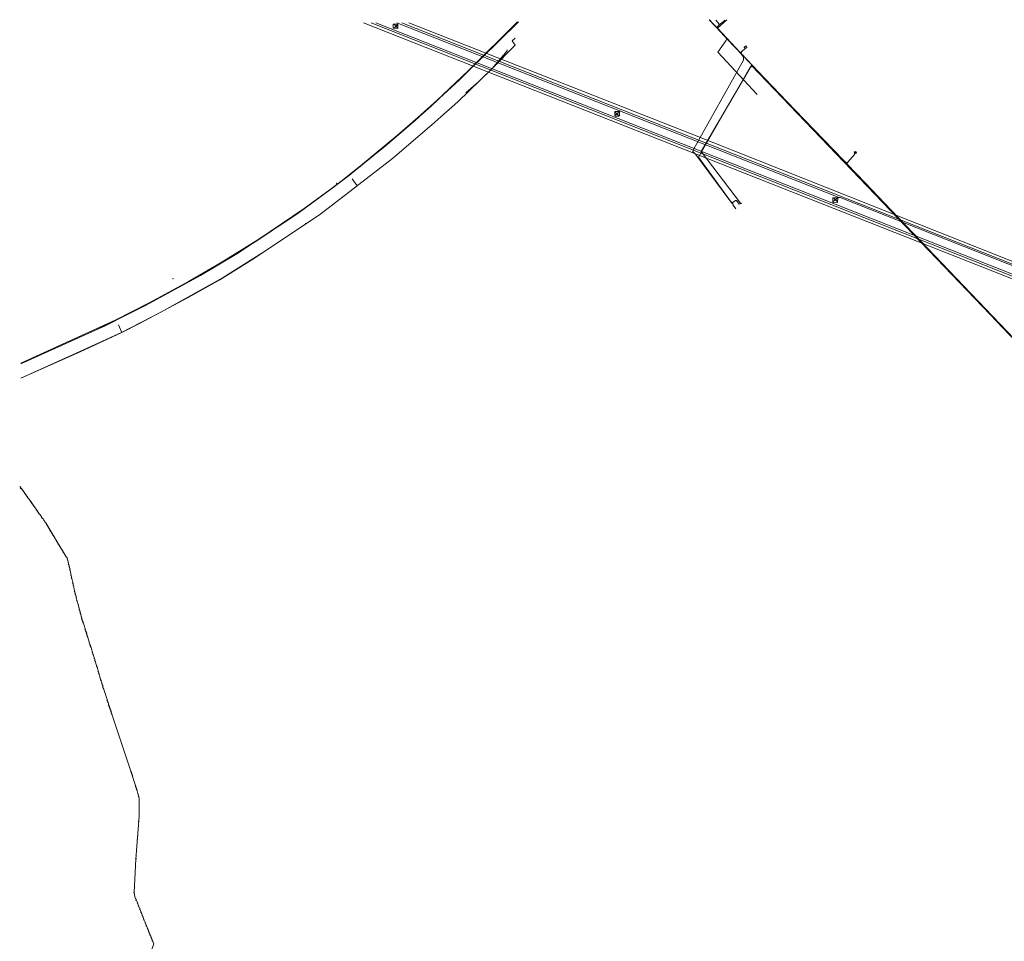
# Model space of a CAD drawing. Header units: metres. Extents: x 153662 to 158457, y 375113 to 377426.
# Tile 3 of 13: x 153678 to 154786, y 376376 to 377411. Entities that reach past the tile are written whole.
import ezdxf
from ezdxf.lldxf.tags import DXFTag

# ---------------------------------------------------------------- set-up
doc = ezdxf.new("R2010")
doc.units = ezdxf.units.M
for name, color, linetype, lineweight, true_color in [('B-OI-KL-BRANDSTOF_Orientatieverzoek_dpo_0000546659-G', 40, 'KL-BRANDSTOF-N', 18, 0xffbf00), ('B-OI-KL-DATA_Orientatieverzoek_KPN_0000546663-G', 3, 'KL-DATA-N', 18, 0x00ff00), ('B-OI-KL-DATA_Orientatieverzoek_Ziggo Services_0000565862-G', 3, 'KL-DATA-N', 18, 0x00ff00), ('B-OI-KL-ET_LS_Orientatieverzoek_Enexis_0000729946-G', 190, 'KL-LS-N', 18, 0x7f00ff), ('B-OI-KL-ET_MS_Orientatieverzoek_Enexis_0000729946-G', 4, 'KL-MS-N', 18, 0x00ffff), ('B-OI-KL-ET_ZHS_Orientatieverzoek_TenneT TSO B.V._0000579962-G', 1, 'KL-ZHS-N', 18, 0xff0000), ('B-OI-KL-WATER_Orientatieverzoek_bw_0000551269-G', 5, 'KL-WATER-N', 18, 0x0000ff), ('B-OI-RI-PERSLEIDING_Orientatieverzoek_Gemeente Veldhoven_0000613242-G', 6, 'RI-PERS', 18, 0xff00ff)]:
    doc.layers.add(name, color=color, linetype=linetype, lineweight=lineweight, true_color=true_color)
doc.styles.get("Standard").update_dxf_attribs({"font": 'simplex.shx'})
tags = doc.linetypes.add('KL-BRANDSTOF-N', pattern='A,4,-0.5,[105,NLCS.SHX,S=0.5,R=0,X=0.75,Y=0],-2,4,-1,["B",Standard,S=1,R=0,X=-0.15,Y=-0.5],-1.5', length=13).pattern_tags.tags
tags[18] = DXFTag(74, 10)
tags = doc.linetypes.add('KL-DATA-N', pattern='A,4,-1,[101,NLCS.SHX,S=0.5,R=0,X=0,Y=0],-1,4,-1,["D",Standard,S=1,R=0,X=-0.25,Y=-0.5],-1.5', length=12.5).pattern_tags.tags
tags[18] = DXFTag(74, 10)
tags = doc.linetypes.add('KL-LS-N', pattern='A,4,-1,[103,NLCS.SHX,S=0.75,R=0,X=0,Y=0],-1,4,-1,["L",Standard,S=1,R=0,X=0,Y=-0.5],-2', length=13).pattern_tags.tags
tags[18] = DXFTag(74, 10)
tags = doc.linetypes.add('KL-MS-N', pattern='A,4,-1,[103,NLCS.SHX,S=0.75,R=0,X=0,Y=0],-1,4,-1,["M",Standard,S=1,R=0,X=0,Y=-0.5],-2', length=13).pattern_tags.tags
tags[18] = DXFTag(74, 10)
doc.linetypes.add('KL-WATER-N', pattern='A,7,-0.5,[168,NLCS.SHX,S=0.75,R=0,X=0.75,Y=0],-2', length=9.5)
tags = doc.linetypes.add('KL-ZHS-N', pattern='A,4,-1,[103,NLCS.SHX,S=0.75,R=0,X=0,Y=0],-1,4,-2,["ZHS",Standard,S=1,R=0,X=-0.7,Y=-0.5],-3', length=15).pattern_tags.tags
tags[18] = DXFTag(74, 10)
tags = doc.linetypes.add('RI-PERS', pattern='A,7,-2,["P",Standard,S=1.8,R=0,X=-0.5,Y=-0.9],-2,7,-2,[102,NLCS.SHX,S=1,R=180,X=0,Y=0],-2', length=22).pattern_tags.tags
tags[6] = DXFTag(74, 10)

msp = doc.modelspace()

# ---------------------------------------------------------------- linework, layer by layer
at = {"layer": 'B-OI-KL-BRANDSTOF_Orientatieverzoek_dpo_0000546659-G', "flags": 128}
for points in [[(153681.3374, 376883.0206), (153678.3368, 376886.688)], [(153679.337, 376885.021), (153679.0036, 376884.6876)], [(153679.337, 376885.021), (153679.337, 376885.3544)], [(153680.0038, 376884.3542), (153679.6704, 376884.6876), (153679.337, 376885.021)], [(153680.0038, 376884.3542), (153679.6704, 376884.0208)], [(153680.6706, 376883.6874), (153680.3372, 376883.354)], [(153680.6706, 376883.6874), (153681.004, 376884.0208)], [(153734.6814, 376794.3362), (153731.6808, 376806.672), (153730.6806, 376807.6722), (153722.0122, 376822.0084), (153707.676, 376846.0132), (153706.6758, 376847.0134), (153705.0088, 376850.014), (153703.6752, 376851.3476), (153701.6748, 376854.6816), (153700.3412, 376856.0152), (153697.0072, 376861.3496), (153695.6736, 376862.6832), (153689.0056, 376872.6852), (153687.672, 376874.0188), (153681.3374, 376883.0206), (153681.6708, 376883.354)], [(153682.0042, 376882.3538), (153681.6708, 376882.6872), (153681.3374, 376883.0206)], [(153682.0042, 376882.3538), (153682.3376, 376882.6872)], [(153682.0042, 376882.3538), (153682.0042, 376882.0204)], [(153682.671, 376881.0202), (153682.3376, 376881.3536)], [(153682.671, 376881.0202), (153682.3376, 376880.6868)], [(153683.3378, 376880.3534), (153683.6712, 376880.6868)], [(153683.3378, 376880.3534), (153683.3378, 376880.02)], [(153684.0046, 376879.0198), (153683.6712, 376878.6864)], [(153684.6714, 376878.353), (153684.338, 376878.0196)], [(153684.6714, 376878.353), (153685.0048, 376878.6864)], [(153685.3382, 376877.6862), (153685.6716, 376878.0196)], [(153685.3382, 376877.6862), (153685.3382, 376877.3528)], [(153686.005, 376876.3526), (153685.6716, 376876.686)], [(153686.005, 376876.3526), (153685.6716, 376876.0192)], [(153686.6718, 376875.6858), (153687.0052, 376876.0192)], [(153686.6718, 376875.6858), (153686.6718, 376875.3524)], [(153687.3386, 376874.3522), (153687.0052, 376874.0188)], [(153688.0054, 376873.6854), (153688.3388, 376874.0188)], [(153688.0054, 376873.6854), (153688.0054, 376873.352)], [(153689.339, 376871.685), (153689.0056, 376872.0184)], [(153689.339, 376871.685), (153689.0056, 376871.3516)], [(153690.0058, 376871.0182), (153690.3392, 376871.3516)], [(153690.0058, 376871.0182), (153690.0058, 376870.6848)], [(153690.6726, 376869.6846), (153690.3392, 376870.018)], [(153690.6726, 376869.6846), (153690.3392, 376869.3512)], [(153691.3394, 376869.0178), (153691.6728, 376869.3512)], [(153691.3394, 376869.0178), (153691.3394, 376868.6844)], [(153692.0062, 376867.6842), (153691.6728, 376867.3508)], [(153692.673, 376867.0174), (153692.3396, 376866.684)], [(153692.673, 376867.0174), (153693.0064, 376867.3508)], [(153693.3398, 376866.3506), (153693.6732, 376866.684)], [(153693.3398, 376866.3506), (153693.3398, 376866.0172)], [(153694.0066, 376865.017), (153693.6732, 376865.3504)], [(153694.0066, 376865.017), (153693.6732, 376864.6836)], [(153694.6734, 376864.3502), (153695.0068, 376864.6836)], [(153694.6734, 376864.3502), (153694.6734, 376864.0168)], [(153695.3402, 376863.0166), (153695.0068, 376862.6832)], [(153696.007, 376862.3498), (153696.3404, 376862.6832)], [(153696.007, 376862.3498), (153696.007, 376862.0164)], [(153697.3406, 376860.3494), (153697.0072, 376860.6828)], [(153697.3406, 376860.3494), (153697.0072, 376860.016)], [(153698.0074, 376859.6826), (153698.3408, 376860.016)], [(153698.0074, 376859.6826), (153698.0074, 376859.3492)], [(153698.6742, 376858.349), (153698.3408, 376858.6824)], [(153698.6742, 376858.349), (153698.3408, 376858.0156)], [(153699.341, 376857.6822), (153699.6744, 376858.0156)], [(153699.341, 376857.6822), (153699.341, 376857.3488)], [(153700.0078, 376856.3486), (153699.6744, 376856.0152)], [(153700.6746, 376855.6818), (153700.3412, 376855.3484)], [(153700.6746, 376855.6818), (153701.008, 376856.0152)], [(153702.0082, 376853.6814), (153701.6748, 376854.0148)], [(153702.0082, 376853.6814), (153701.6748, 376853.348)], [(153702.675, 376853.0146), (153703.0084, 376853.348)], [(153702.675, 376853.0146), (153702.675, 376852.6812)], [(153703.3418, 376851.681), (153703.0084, 376851.3476)], [(153704.0086, 376851.0142), (153704.342, 376851.3476)], [(153704.0086, 376851.0142), (153704.0086, 376850.6808)], [(153705.3422, 376849.0138), (153705.0088, 376848.6804)], [(153705.3422, 376849.0138), (153705.6756, 376849.3472)], [(153706.009, 376848.347), (153706.3424, 376848.6804)], [(153706.009, 376848.347), (153706.009, 376848.0136)], [(153706.6758, 376847.0134), (153706.3424, 376847.3468)], [(153706.6758, 376847.0134), (153706.3424, 376846.68)], [(153708.0094, 376845.013), (153708.3428, 376845.3464)], [(153708.0094, 376845.013), (153708.0094, 376844.6796)], [(153708.6762, 376843.6794), (153708.3428, 376844.0128)], [(153708.6762, 376843.6794), (153708.3428, 376843.346)], [(153709.343, 376843.0126), (153709.6764, 376843.346)], [(153709.343, 376843.0126), (153709.343, 376842.6792)], [(153710.0098, 376841.679), (153710.3432, 376842.0124)], [(153710.0098, 376841.679), (153710.0098, 376841.3456)], [(153710.6766, 376840.3454), (153710.3432, 376840.6788)], [(153710.6766, 376840.3454), (153710.3432, 376840.012)], [(153711.3434, 376839.6786), (153711.6768, 376840.012)], [(153711.3434, 376839.6786), (153711.3434, 376839.3452)], [(153712.0102, 376838.345), (153711.6768, 376838.6784)], [(153712.0102, 376838.345), (153711.6768, 376838.0116)], [(153712.677, 376837.0114), (153712.3436, 376836.678)], [(153713.3438, 376836.3446), (153713.6772, 376836.678)], [(153713.3438, 376836.3446), (153713.3438, 376836.0112)], [(153714.0106, 376835.011), (153713.6772, 376835.3444)], [(153714.0106, 376835.011), (153713.6772, 376834.6776)], [(153714.6774, 376833.6774), (153714.344, 376833.344)], [(153715.3442, 376833.0106), (153715.6776, 376833.344)], [(153715.3442, 376833.0106), (153715.3442, 376832.6772)], [(153716.011, 376831.677), (153715.6776, 376832.0104)], [(153716.011, 376831.677), (153715.6776, 376831.3436)], [(153716.6778, 376831.0102), (153717.0112, 376831.3436)], [(153716.6778, 376831.0102), (153716.6778, 376830.6768)], [(153717.3446, 376829.6766), (153717.678, 376830.01)], [(153717.3446, 376829.6766), (153717.3446, 376829.3432)], [(153718.0114, 376828.343), (153717.678, 376828.6764)], [(153718.0114, 376828.343), (153717.678, 376828.0096)], [(153718.6782, 376827.6762), (153719.0116, 376828.0096)], [(153718.6782, 376827.6762), (153718.6782, 376827.3428)], [(153719.345, 376826.3426), (153719.0116, 376826.0092)], [(153719.345, 376826.3426), (153719.6784, 376826.676)], [(153720.0118, 376825.009), (153719.6784, 376824.6756)], [(153720.6786, 376824.3422), (153721.012, 376824.6756)], [(153720.6786, 376824.3422), (153720.6786, 376824.0088)], [(153721.3454, 376823.0086), (153721.012, 376823.342)], [(153721.3454, 376823.0086), (153721.012, 376822.6752)], [(153722.0122, 376821.675), (153721.6788, 376821.3416)], [(153722.679, 376821.0082), (153723.0124, 376821.3416)], [(153722.679, 376821.0082), (153722.679, 376820.6748)], [(153723.3458, 376819.6746), (153723.0124, 376820.008)], [(153723.3458, 376819.6746), (153723.0124, 376819.3412)], [(153724.0126, 376819.0078), (153724.346, 376819.3412)], [(153724.0126, 376819.0078), (153724.0126, 376818.6744)], [(153724.6794, 376817.6742), (153725.0128, 376818.0076)], [(153724.6794, 376817.6742), (153724.6794, 376817.3408)], [(153725.3462, 376816.3406), (153725.0128, 376816.674)], [(153725.3462, 376816.3406), (153725.0128, 376816.0072)], [(153726.013, 376815.6738), (153726.3464, 376816.0072)], [(153726.013, 376815.6738), (153726.013, 376815.3404)], [(153726.6798, 376814.3402), (153727.0132, 376814.6736)], [(153726.6798, 376814.3402), (153726.6798, 376814.0068)], [(153727.3466, 376813.0066), (153727.0132, 376813.34)], [(153727.3466, 376813.0066), (153727.0132, 376812.6732)], [(153728.0134, 376812.3398), (153728.3468, 376812.6732)], [(153728.0134, 376812.3398), (153728.0134, 376812.0064)], [(153728.6802, 376811.0062), (153728.3468, 376811.3396)], [(153728.6802, 376811.0062), (153728.3468, 376810.6728)], [(153729.347, 376809.6726), (153729.0136, 376809.3392)], [(153730.0138, 376809.0058), (153730.3472, 376809.3392)], [(153730.0138, 376809.0058), (153730.0138, 376808.6724)], [(153730.6806, 376807.6722), (153730.3472, 376808.0056)], [(153730.6806, 376807.6722), (153730.3472, 376807.3388)], [(153732.0142, 376804.3382), (153731.6808, 376804.0048)], [(153732.681, 376801.671), (153732.3476, 376801.3376)], [(153733.3478, 376799.0038), (153733.0144, 376798.6704)], [(153734.0146, 376796.3366), (153733.6812, 376796.0032)], [(153734.6814, 376793.0026), (153734.348, 376792.6692)], [(153736.6818, 376785.001), (153734.6814, 376794.3362), (153735.0148, 376794.6696)], [(153736.015, 376787.0014), (153735.6816, 376786.668)], [(153738.0154, 376778.9998), (153736.6818, 376785.001), (153737.0152, 376785.3344)], [(153736.6818, 376783.6674), (153736.3484, 376783.334)], [(153738.0154, 376777.6662), (153737.682, 376777.3328)], [(153738.6822, 376775.6658), (153738.3488, 376775.9992), (153738.3488, 376777.3328), (153738.0154, 376777.6662), (153738.0154, 376778.9998), (153738.3488, 376779.3332)], [(153740.0158, 376769.6646), (153738.6822, 376775.6658), (153739.0156, 376775.9992)], [(153740.0158, 376768.331), (153739.6824, 376767.9976)], [(153741.3494, 376764.3302), (153740.0158, 376769.6646), (153740.3492, 376769.998)], [(153740.6826, 376765.6638), (153740.3492, 376765.3304)], [(153742.0162, 376761.663), (153741.6828, 376761.9964), (153741.6828, 376763.33), (153741.3494, 376763.6634), (153741.3494, 376764.3302), (153741.6828, 376764.6636)], [(153744.0166, 376754.3282), (153742.0162, 376761.663), (153742.3496, 376761.9964)], [(153742.683, 376758.329), (153742.3496, 376757.9956)], [(153746.017, 376746.9934), (153744.0166, 376754.3282), (153744.35, 376754.6616)], [(153744.6834, 376750.9942), (153744.35, 376750.6608)], [(153745.3502, 376748.327), (153745.0168, 376747.9936)], [(153746.6838, 376744.3262), (153746.3504, 376744.6596), (153746.3504, 376745.9932), (153746.017, 376746.3266), (153746.017, 376746.9934), (153746.3504, 376747.3268)], [(153746.6838, 376743.6594), (153746.3504, 376743.326)], [(153748.0174, 376739.6586), (153746.6838, 376744.3262), (153747.0172, 376744.6596)], [(153747.3506, 376740.9922), (153747.0172, 376740.6588)], [(153748.6842, 376736.9914), (153748.3508, 376737.3248), (153748.3508, 376738.6584), (153748.0174, 376738.9918), (153748.0174, 376739.6586), (153748.3508, 376739.992)], [(153748.6842, 376736.3246), (153748.3508, 376735.9912)], [(153749.351, 376734.991), (153749.0176, 376735.3244), (153749.0176, 376735.9912), (153748.6842, 376736.3246), (153748.6842, 376736.9914), (153749.0176, 376737.3248)], [(153749.351, 376734.3242), (153749.0176, 376733.9908)], [(153750.0178, 376732.9906), (153749.6844, 376732.9906), (153749.6844, 376733.9908), (153749.351, 376734.3242), (153749.351, 376734.991), (153749.6844, 376735.3244)], [(153752.685, 376724.3222), (153750.0178, 376732.9906), (153750.3512, 376733.324)], [(153752.0182, 376725.6558), (153751.6848, 376725.3224)], [(153752.685, 376723.6554), (153752.3516, 376723.322)], [(153753.3518, 376722.3218), (153753.0184, 376722.6552), (153753.0184, 376723.322), (153752.685, 376723.6554), (153752.685, 376724.3222), (153753.0184, 376724.6556)], [(153753.3518, 376721.655), (153753.0184, 376721.3216)], [(153754.0186, 376720.3214), (153753.6852, 376720.6548), (153753.6852, 376721.3216), (153753.3518, 376721.655), (153753.3518, 376722.3218), (153753.6852, 376722.6552)], [(153754.0186, 376719.6546), (153753.6852, 376719.3212)], [(153754.6854, 376718.321), (153754.352, 376718.321), (153754.352, 376719.3212), (153754.0186, 376719.6546), (153754.0186, 376720.3214), (153754.352, 376720.6548)], [(153757.3526, 376709.6526), (153754.6854, 376718.321), (153755.0188, 376718.6544)], [(153756.6858, 376710.9862), (153756.3524, 376710.6528)], [(153757.3526, 376708.9858), (153757.0192, 376708.6524)], [(153758.0194, 376707.6522), (153757.686, 376707.9856), (153757.686, 376708.6524), (153757.3526, 376708.9858), (153757.3526, 376709.6526), (153757.686, 376709.986)], [(153758.6862, 376705.6518), (153758.3528, 376705.9852), (153758.3528, 376706.652), (153758.0194, 376706.9854), (153758.0194, 376707.6522), (153758.3528, 376707.9856)], [(153758.0194, 376706.9854), (153757.686, 376706.652)], [(153760.6866, 376698.9838), (153758.6862, 376705.6518), (153759.0196, 376705.9852)], [(153760.0198, 376700.3174), (153759.6864, 376699.984)], [(153760.6866, 376698.317), (153760.3532, 376697.9836)], [(153762.687, 376692.3158), (153760.6866, 376698.9838), (153761.02, 376699.3172)], [(153762.0202, 376693.6494), (153761.6868, 376693.316)], [(153762.687, 376691.649), (153762.3536, 376691.3156)], [(153763.3538, 376690.3154), (153763.0204, 376690.3154), (153763.0204, 376691.3156), (153762.687, 376691.649), (153762.687, 376692.3158), (153763.0204, 376692.6492)], [(153764.6874, 376685.6478), (153763.3538, 376690.3154), (153763.6872, 376690.6488)], [(153764.6874, 376684.981), (153764.354, 376684.6476)], [(153765.3542, 376683.6474), (153765.0208, 376683.9808), (153765.0208, 376684.6476), (153764.6874, 376684.981), (153764.6874, 376685.6478), (153765.0208, 376685.9812)], [(153767.3546, 376676.9794), (153765.3542, 376683.6474), (153765.6876, 376683.9808)], [(153766.6878, 376678.313), (153766.3544, 376677.9796)], [(153767.3546, 376676.3126), (153767.0212, 376675.9792)], [(153769.355, 376670.3114), (153767.3546, 376676.9794), (153767.688, 376677.3128)], [(153768.6882, 376671.645), (153768.3548, 376671.3116)], [(153769.355, 376669.6446), (153769.0216, 376669.3112)], [(153770.0218, 376668.311), (153769.6884, 376668.311), (153769.6884, 376669.3112), (153769.355, 376669.6446), (153769.355, 376670.3114), (153769.6884, 376670.6448)], [(153771.3554, 376663.6434), (153770.0218, 376668.311), (153770.3552, 376668.6444)], [(153770.6886, 376664.977), (153770.3552, 376664.6436)], [(153771.3554, 376662.9766), (153771.022, 376662.6432)], [(153772.0222, 376661.643), (153771.6888, 376661.9764), (153771.6888, 376662.6432), (153771.3554, 376662.9766), (153771.3554, 376663.6434), (153771.6888, 376663.9768)], [(153772.689, 376659.6426), (153772.3556, 376659.6426), (153772.3556, 376660.6428), (153772.0222, 376660.9762), (153772.0222, 376661.643), (153772.3556, 376661.9764)], [(153778.0234, 376642.9726), (153772.689, 376659.6426), (153773.0224, 376659.976)], [(153776.6898, 376646.3066), (153776.3564, 376645.9732)], [(153777.3566, 376644.3062), (153777.0232, 376643.9728)], [(153778.0234, 376642.3058), (153777.69, 376641.9724)], [(153778.6902, 376640.9722), (153778.3568, 376641.3056), (153778.3568, 376641.9724), (153778.0234, 376642.3058), (153778.0234, 376642.9726), (153778.3568, 376643.306)], [(153779.357, 376638.9718), (153779.0236, 376639.3052), (153779.0236, 376639.972), (153778.6902, 376640.3054), (153778.6902, 376640.9722), (153779.0236, 376641.3056)], [(153778.6902, 376640.3054), (153778.3568, 376639.972)], [(153779.357, 376638.305), (153779.0236, 376637.9716)], [(153780.0238, 376636.9714), (153779.6904, 376637.3048), (153779.6904, 376637.9716), (153779.357, 376638.305), (153779.357, 376638.9718), (153779.6904, 376639.3052)], [(153780.0238, 376636.3046), (153779.6904, 376635.9712)], [(153780.6906, 376634.971), (153780.3572, 376635.3044), (153780.3572, 376635.9712), (153780.0238, 376636.3046), (153780.0238, 376636.9714), (153780.3572, 376637.3048)], [(153780.6906, 376634.3042), (153780.3572, 376633.9708)], [(153781.3574, 376632.9706), (153781.024, 376632.9706), (153781.024, 376633.9708), (153780.6906, 376634.3042), (153780.6906, 376634.971), (153781.024, 376635.3044)], [(153782.0242, 376630.9702), (153781.6908, 376630.9702), (153781.6908, 376631.9704), (153781.3574, 376632.3038), (153781.3574, 376632.9706), (153781.6908, 376633.304)], [(153803.3618, 376566.9574), (153782.0242, 376630.9702), (153782.3576, 376631.3036)], [(153804.0286, 376564.957), (153803.6952, 376564.957), (153803.6952, 376565.9572), (153803.3618, 376566.2906), (153803.3618, 376566.9574), (153803.6952, 376567.2908)], [(153804.6954, 376562.9566), (153804.362, 376562.9566), (153804.362, 376563.9568), (153804.0286, 376564.2902), (153804.0286, 376564.957), (153804.362, 376565.2904)], [(153805.3622, 376560.9562), (153805.0288, 376560.9562), (153805.0288, 376561.9564), (153804.6954, 376562.2898), (153804.6954, 376562.9566), (153805.0288, 376563.29)], [(153809.363, 376548.287), (153805.3622, 376560.9562), (153805.6956, 376561.2896)], [(153810.6966, 376418.9278), (153807.696, 376425.5958), (153807.0292, 376430.9302), (153809.0296, 376467.9376), (153812.697, 376516.2806), (153812.697, 376536.618), (153811.3634, 376541.619), (153811.6968, 376541.9524)], [(153808.6962, 376549.6206), (153808.3628, 376549.2872)], [(153809.363, 376547.6202), (153809.0296, 376547.2868)], [(153810.0298, 376546.2866), (153809.6964, 376546.62), (153809.6964, 376547.2868), (153809.363, 376547.6202), (153809.363, 376548.287), (153809.6964, 376548.6204)], [(153810.0298, 376545.6198), (153809.6964, 376545.2864)], [(153811.3634, 376541.619), (153810.0298, 376546.2866), (153810.3632, 376546.62)], [(153812.0302, 376538.285), (153811.6968, 376537.9516)], [(153812.0302, 376510.2794), (153811.6968, 376510.6128)], [(153812.0302, 376504.945), (153812.3636, 376504.6116)], [(153810.6966, 376490.2754), (153810.3632, 376490.6088)], [(153811.3634, 376494.943), (153811.6968, 376494.6096)], [(153808.6962, 376463.6034), (153808.3628, 376463.9368)], [(153809.363, 376472.2718), (153809.0296, 376472.6052)], [(153809.363, 376468.271), (153809.6964, 376467.9376)], [(153808.6962, 376459.6026), (153809.0296, 376459.2692)], [(153806.6958, 376430.2634), (153806.3624, 376429.93)], [(153806.6958, 376430.2634), (153807.0292, 376430.5968)], [(153807.3626, 376436.9314), (153807.696, 376436.598)], [(153808.6962, 376423.5954), (153809.0296, 376423.9288)], [(153808.6962, 376423.5954), (153808.6962, 376423.262)], [(153809.363, 376421.595), (153809.0296, 376421.9284)], [(153809.363, 376421.595), (153809.0296, 376421.2616)], [(153812.0302, 376415.5938), (153810.6966, 376418.9278), (153811.03, 376419.2612)], [(153810.6966, 376418.261), (153810.3632, 376417.9276)], [(153812.0302, 376414.927), (153811.6968, 376414.5936)], [(153813.3638, 376412.2598), (153812.0302, 376415.5938), (153812.3636, 376415.9272)], [(153813.3638, 376411.593), (153813.0304, 376411.2596)], [(153816.6978, 376403.5914), (153813.3638, 376412.2598), (153813.6972, 376412.5932)], [(153814.0306, 376410.2594), (153814.364, 376410.5928)], [(153814.0306, 376410.2594), (153814.0306, 376409.926)], [(153814.6974, 376408.259), (153814.364, 376408.5924)], [(153814.6974, 376408.259), (153814.364, 376407.9256)], [(153815.3642, 376406.9254), (153815.6976, 376407.2588)], [(153815.3642, 376406.9254), (153815.3642, 376406.592)], [(153816.031, 376404.925), (153815.6976, 376405.2584)], [(153816.031, 376404.925), (153815.6976, 376404.5916)], [(153816.6978, 376402.9246), (153816.3644, 376402.5912)], [(153818.0314, 376400.2574), (153816.6978, 376403.5914), (153817.0312, 376403.9248)], [(153818.0314, 376399.5906), (153817.698, 376399.2572)], [(153819.365, 376396.9234), (153818.0314, 376400.2574), (153818.3648, 376400.5908)], [(153820.6986, 376393.5894), (153819.365, 376396.9234), (153819.6984, 376397.2568)], [(153767.3546, 376199.5506), (153766.6878, 376211.8864), (153780.6906, 376250.2274), (153794.0266, 376283.9008), (153810.3632, 376321.9084), (153829.0336, 376372.5852), (153822.0322, 376390.2554), (153822.3656, 376390.5888)], [(153819.365, 376396.2566), (153819.0316, 376395.9232)], [(153820.6986, 376392.9226), (153820.3652, 376392.5892)], [(153822.0322, 376390.2554), (153820.6986, 376393.5894), (153821.032, 376393.9228)], [(153822.0322, 376389.5886), (153821.6988, 376389.2552)], [(153822.699, 376388.255), (153823.0324, 376388.5884)], [(153822.699, 376388.255), (153822.699, 376387.9216)], [(153823.3658, 376386.2546), (153823.0324, 376386.588)], [(153823.3658, 376386.2546), (153823.0324, 376385.9212)], [(153824.0326, 376384.921), (153824.366, 376385.2544)], [(153824.0326, 376384.921), (153824.0326, 376384.5876)], [(153824.6994, 376382.9206), (153824.366, 376383.254)], [(153824.6994, 376382.9206), (153824.366, 376382.5872)], [(153825.3662, 376381.587), (153825.6996, 376381.9204)], [(153825.3662, 376381.587), (153825.3662, 376381.2536)], [(153826.033, 376379.5866), (153825.6996, 376379.92)], [(153826.033, 376379.5866), (153825.6996, 376379.2532)], [(153826.6998, 376378.253), (153827.0332, 376378.5864)], [(153826.6998, 376378.253), (153826.6998, 376377.9196)], [(153827.3666, 376376.2526), (153827.0332, 376376.586)], [(153827.3666, 376376.2526), (153827.0332, 376375.9192)]]:
    msp.add_lwpolyline(points, dxfattribs=at)
at = {"layer": 'B-OI-KL-DATA_Orientatieverzoek_KPN_0000546663-G', "flags": 128}
for points in [[(154035.7416, 377226.756), (154061.7468, 377247.0934), (154118.7582, 377294.4362), (154141.096, 377314.1068), (154197.774, 377368.1176), (154238.4488, 377408.459)], [(154462.4936, 377402.7912), (154454.492, 377410.4594)], [(154462.4936, 377402.7912), (154465.4942, 377406.1252), (154461.16, 377410.7928)], [(154465.4942, 377406.1252), (154469.495, 377409.1258), (154471.4954, 377410.7928)], [(154462.4936, 377402.7912), (154473.8292, 377390.4554), (154472.4956, 377387.7882), (154463.4938, 377374.7856), (154507.836, 377327.4428)], [(154180.1038, 377329.1098), (154194.44, 377341.4456), (154209.7764, 377356.782), (154226.4464, 377376.4526), (154226.4464, 377377.4528)], [(154035.0748, 377226.0892), (154034.7414, 377227.7562), (154035.0748, 377227.7562), (154035.4082, 377226.0892), (153991.066, 377193.7494), (153922.3856, 377148.407), (153881.7108, 377124.0688), (153824.6994, 377092.7292), (153774.356, 377067.3908), (153680.3372, 377025.049)], [(153679.6704, 377008.379), (153690.3392, 377013.38), (153742.0162, 377036.718), (153792.693, 377060.056), (153837.0352, 377082.7272), (153907.0492, 377121.735), (153951.7248, 377149.7406), (153999.7344, 377181.747), (153999.7344, 377182.7472)], [(153850.7046, 377120.068), (153851.038, 377120.068), (153851.038, 377120.7348), (153850.3712, 377120.7348), (153850.3712, 377120.4014), (153850.7046, 377120.068)]]:
    msp.add_lwpolyline(points, dxfattribs=at)
at = {"layer": 'B-OI-KL-DATA_Orientatieverzoek_Ziggo Services_0000565862-G', "flags": 128}
msp.add_lwpolyline([(153679.6704, 377024.7156), (153764.354, 377063.0566), (153819.6984, 377090.3954), (153858.3728, 377111.3996), (153902.0482, 377136.0712), (153946.057, 377163.7434), (153991.066, 377194.0828), (154023.7392, 377217.7542), (154049.0776, 377236.758), (154068.7482, 377252.7612), (154089.0856, 377269.0978), (154123.0924, 377298.1036), (154173.1024, 377343.7794), (154221.7788, 377392.1224), (154239.1156, 377409.1258)], dxfattribs=at)
at = {"layer": 'B-OI-KL-ET_LS_Orientatieverzoek_Enexis_0000729946-G', "flags": 128}
for points in [[(154479.497, 377205.7518), (154476.8298, 377208.419), (154438.1554, 377260.4294), (154435.4882, 377263.43), (154436.4884, 377266.4306), (154492.4996, 377366.1172), (154492.4996, 377369.4512), (154488.4988, 377374.4522), (154463.1604, 377401.791), (154473.4958, 377411.4596)], [(154463.1604, 377401.791), (154455.4922, 377409.4592), (154453.8252, 377411.1262)], [(154057.746, 377225.089), (154059.7464, 377226.0892), (154097.4206, 377255.4284), (154141.7628, 377293.436), (154151.7648, 377302.1044), (154171.102, 377319.1078), (154209.1096, 377356.1152), (154235.4482, 377382.7872), (154234.7814, 377384.1208), (154232.1142, 377387.7882), (154235.4482, 377390.7888)], [(154494.1666, 377379.1198), (154493.1664, 377380.7868), (154495.1668, 377382.1204), (154496.167, 377380.12), (154494.1666, 377379.1198)], [(154618.1914, 377261.0962), (154619.525, 377261.763), (154618.8582, 377263.0966), (154617.858, 377263.43), (154616.8578, 377262.4298), (154618.1914, 377261.0962)], [(153793.0264, 377060.056), (153813.0304, 377070.058), (153867.708, 377099.0638), (153903.3818, 377119.0678), (153939.389, 377141.4056), (154015.4042, 377192.0824), (154057.746, 377224.7556), (154052.4116, 377232.4238)], [(154057.746, 377225.089), (154057.4126, 377225.089)], [(154479.497, 377205.7518), (154483.4978, 377208.419), (154484.498, 377208.419), (154487.4986, 377204.0848), (154490.4992, 377205.085)], [(154479.497, 377205.7518), (154480.8306, 377203.0846), (154483.8312, 377198.7504)], [(153793.0264, 377060.056), (153789.359, 377068.391)], [(153793.0264, 377060.056), (153746.3504, 377038.0516), (153679.6704, 377008.379)]]:
    msp.add_lwpolyline(points, dxfattribs=at)
at = {"layer": 'B-OI-KL-ET_MS_Orientatieverzoek_Enexis_0000729946-G', "flags": 128}
for points in [[(153679.6704, 377025.3824), (153785.6916, 377073.7254), (153824.0326, 377093.396), (153868.0414, 377117.0674), (153905.0488, 377138.405), (153947.3906, 377164.7436), (153998.0674, 377199.4172), (154027.4066, 377220.7548), (154051.4114, 377238.7584), (154086.085, 377266.764), (154126.093, 377301.4376), (154147.4306, 377320.7748), (154182.771, 377354.1148), (154238.1154, 377409.1258)], [(154489.499, 377374.7856), (154487.4986, 377375.7858), (154453.8252, 377411.1262)], [(154608.5228, 377250.094), (154604.522, 377254.0948), (154528.1734, 377332.7772), (154489.499, 377373.7854), (154490.4992, 377375.7858), (154494.1666, 377379.1198), (154496.167, 377380.12), (154495.1668, 377382.1204), (154493.1664, 377380.4534), (154494.1666, 377379.1198)], [(155345.3368, 377019.7146), (155341.336, 377026.3826), (155339.3356, 377028.0496), (155330.6672, 377022.0484), (155227.3132, 376943.0326), (155063.9472, 376817.6742), (155051.278, 376811.3396), (155043.9432, 376809.3392), (155032.941, 376809.6726), (155025.2728, 376812.0064), (155015.6042, 376818.0076), (155005.9356, 376828.343), (154981.9308, 376855.6818), (154837.5686, 377010.046), (154658.5328, 377197.4168), (154629.1936, 377228.0896), (154608.5228, 377249.4272), (154609.523, 377251.4276), (154617.1912, 377259.7626), (154617.5246, 377262.4298), (154618.1914, 377262.4298), (154617.5246, 377261.763)], [(154608.5228, 377250.094), (154608.8562, 377250.4274)]]:
    msp.add_lwpolyline(points, dxfattribs=at)
at = {"layer": 'B-OI-KL-ET_ZHS_Orientatieverzoek_TenneT TSO B.V._0000579962-G', "flags": 128}
for points in [[(154841.9028, 377101.3976), (154065.0808, 377407.7922)], [(154842.2362, 377104.3982), (154073.4158, 377407.7922)], [(154839.569, 377107.7322), (154078.7502, 377407.7922)], [(154099.421, 377401.791), (154103.7552, 377406.1252), (154103.4218, 377401.4576), (154098.4208, 377401.791), (154098.4208, 377406.4586), (154103.4218, 377406.4586), (154103.4218, 377406.1252)], [(154101.4214, 377404.1248), (154099.421, 377406.4586)], [(154598.8542, 377212.0864), (154102.4216, 377408.1256)], [(154841.236, 377118.401), (154108.0894, 377408.1256)], [(154841.236, 377121.4016), (154433.4878, 377283.1006), (154116.091, 377408.1256)], [(154103.7552, 377402.1244), (154101.4214, 377404.1248)], [(154352.1382, 377303.438), (154347.4706, 377307.7722), (154347.4706, 377303.7714), (154350.1378, 377305.7718)], [(154352.1382, 377303.438), (154352.805, 377303.438), (154352.805, 377308.7724), (154352.4716, 377308.439), (154347.804, 377308.439), (154347.804, 377307.7722)], [(154350.1378, 377305.7718), (154352.4716, 377308.1056)], [(154353.1384, 377309.1058), (154353.1384, 377309.4392)], [(154352.1382, 377303.438), (154352.1382, 377303.1046), (154348.1374, 377303.1046), (154348.1374, 377303.7714)], [(154592.5196, 377205.4184), (154593.5198, 377206.4186), (154597.854, 377206.0852), (154598.5208, 377211.753), (154600.8546, 377211.753), (154841.5694, 377116.4006), (154845.5702, 377117.7342), (155113.9572, 377252.0944)], [(154598.1874, 377206.752), (154595.8536, 377209.0858), (154597.854, 377211.4196), (154592.853, 377211.0862), (154592.853, 377206.752), (154595.5202, 377209.0858), (154593.5198, 377211.4196)]]:
    msp.add_lwpolyline(points, dxfattribs=at)
at = {"layer": 'B-OI-KL-WATER_Orientatieverzoek_bw_0000551269-G', "flags": 128}
for points in [[(154932.921, 376907.3588), (154810.5632, 377038.0516), (154474.496, 377389.1218), (154454.1586, 377411.1262)], [(154480.4972, 377203.7514), (154480.8306, 377204.4182), (154479.497, 377204.7516), (154441.8228, 377257.0954), (154499.8344, 377358.1156), (154503.1684, 377358.7824)], [(154480.4972, 377203.7514), (154480.1638, 377203.7514), (154480.1638, 377204.0848), (154480.4972, 377203.7514)], [(154480.4972, 377203.7514), (154480.4972, 377203.418), (154480.8306, 377203.0846), (154480.8306, 377202.7512)]]:
    msp.add_lwpolyline(points, dxfattribs=at)
at = {"layer": 'B-OI-RI-PERSLEIDING_Orientatieverzoek_Gemeente Veldhoven_0000613242-G', "flags": 128}
msp.add_lwpolyline([(155483.3644, 377239.0918), (155482.6976, 377209.4192), (155479.0302, 377186.4146), (155473.3624, 377166.744), (155464.694, 377146.0732), (155455.3588, 377130.07), (155444.69, 377115.4004), (155426.353, 377095.3964), (155406.0156, 377077.7262), (155111.29, 376852.3478), (155062.947, 376815.6738), (155054.9454, 376811.673), (155045.2768, 376809.0058), (155036.275, 376808.6724), (155030.2738, 376809.6726), (155022.6056, 376812.6732), (155015.2708, 376818.0076), (154931.5874, 376908.0256), (154876.5764, 376967.7042), (154770.2218, 377079.7266), (154501.168, 377360.116), (154444.8234, 377263.43), (154488.8322, 377205.4184), (154489.1656, 377205.4184), (154489.8324, 377204.7516)], dxfattribs=at)

doc.saveas('drawing.dxf')
